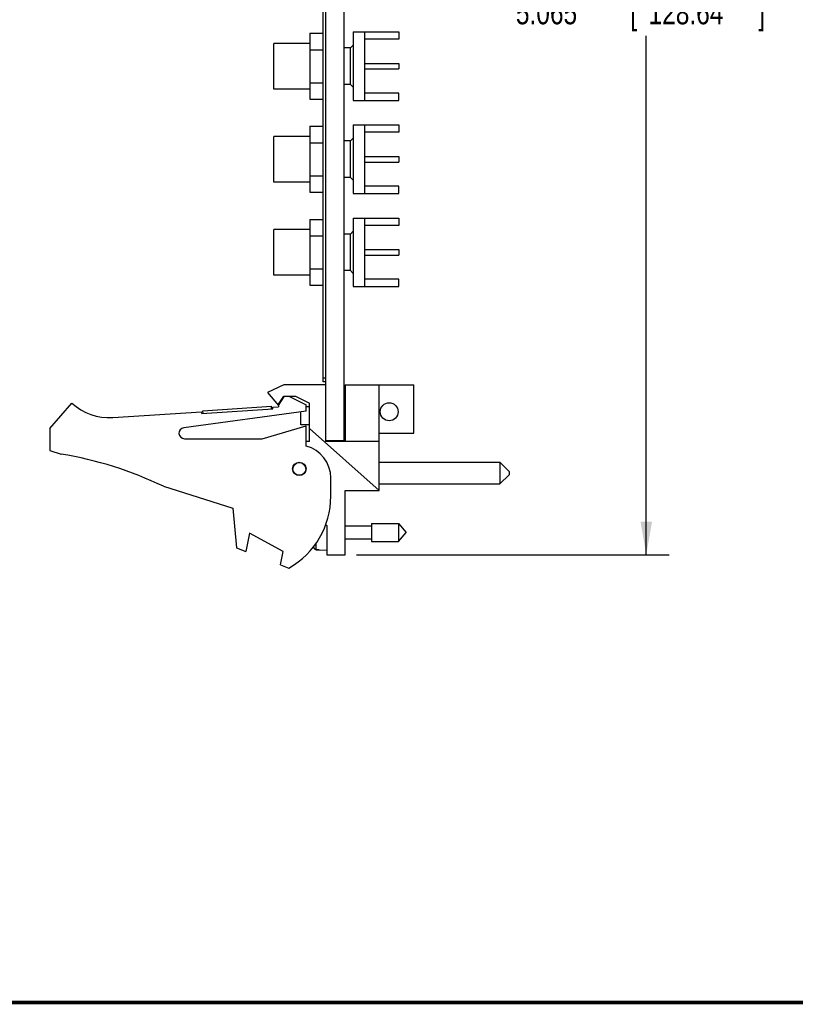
# Model space of a CAD drawing. Header units: inches. Extents: x 0.2 to 16.8, y 0.1 to 10.8.
# Tile 2 of 10: x 7.1 to 11.4, y 0.2 to 5.6. Entities that reach past the tile are written whole.
import ezdxf

# ---------------------------------------------------------------- set-up
doc = ezdxf.new("R2010")
doc.units = ezdxf.units.IN
doc.header["$LTSCALE"] = 0.935
doc.header["$MEASUREMENT"] = 0
doc.layers.get('0').update_dxf_attribs({"linetype": 'CONTINUOUS'})
doc.layers.add('DIMENSIONS', color=7, linetype='CONTINUOUS')
doc.styles.get("Standard").update_dxf_attribs({"font": 'txt', "width": 0.8})
doc.dimstyles.new('DIMSTYLE_2', dxfattribs={"dimtxt": 0.125, "dimasz": 0.18, "dimexe": 0.18, "dimexo": 0.0625, "dimgap": 0.09, "dimtad": 0, "dimtih": 1, "dimtoh": 1, "dimdec": 3, "dimzin": 4, "dimdsep": 46, "dimtxsty": 'STANDARD', "dimblk": '_FILLED', "dimblk1": '_FILLED', "dimblk2": '_FILLED', "dimcen": 0.09, "dimadec": 0, "dimazin": 0, "dimtp": 0.001, "dimtm": 0.001, "dimtfac": 1, "dimtdec": 3, "dimtofl": 0, "dimtmove": 0, "dimatfit": 3, "dimldrblk": '_FILLED', "dimfxl": 1, "dimtolj": 1, "dimtzin": 4, "dimarcsym": 0})

# ---------------------------------------------------------------- blocks, each defined once
blk = doc.blocks.new('_FILLED')
at = {"color": 0, "linetype": 'BYBLOCK'}
blk.add_solid([(0, 0), (-1, 0.174), (-1, -0.174)], dxfattribs=at)
blk = doc.blocks.new('*D12')
at = {"layer": 'DIMENSIONS', "color": 2, "linetype": 'CONTINUOUS'}
for p, q in [((8.8625, 7.7712), (10.676, 7.7712)), ((10.551, 7.7712), (10.551, 5.7933)), ((10.551, 2.7065), (10.551, 5.5433)), ((8.9675, 2.7065), (10.676, 2.7065))]:
    blk.add_line(p, q, dxfattribs=at)
at = {"layer": 'DIMENSIONS', "color": 2, "linetype": 'CONTINUOUS', "xscale": 0.18, "yscale": 0.18, "zscale": 0.18}
for p, rotation in [((10.551, 7.7712), 90), ((10.551, 2.7065), 270)]:
    blk.add_blockref('_FILLED', p, dxfattribs=dict(at, rotation=rotation))
at = {"layer": 'DIMENSIONS', "color": 2, "linetype": 'CONTINUOUS', "width": 0.8}
for s, p in [('5.065', (9.8385, 5.6058)), ('[', (10.4635, 5.6058)), ('128.64', (10.5635, 5.6058)), (']', (11.1635, 5.6058))]:
    blk.add_text(s, height=0.125, dxfattribs=at).set_placement(p)

msp = doc.modelspace()

# ---------------------------------------------------------------- linework, layer by layer
at = {"color": 7, "linetype": 'CONTINUOUS'}
for p, q in [((8.785, 3.6512), (8.785, 7.7612)), ((8.8, 3.3255), (8.8, 7.7712)), ((8.9, 3.3282), (8.9, 7.7712)), ((8.712, 5.5568), (8.712, 5.1965)), ((8.712, 5.5568), (8.785, 5.5568)), ((8.95, 5.5641), (8.95, 5.1891)), ((8.95, 5.5641), (9.199, 5.5641)), ((9.012, 5.5641), (9.012, 5.1891)), ((9.199, 5.5641), (9.199, 5.5241)), ((8.515, 5.2516), (8.515, 5.5016)), ((8.712, 5.5016), (8.515, 5.5016)), ((8.935, 5.4766), (8.95, 5.4916)), ((9.199, 5.5241), (9.012, 5.5241)), ((8.712, 5.4667), (8.785, 5.4667)), ((8.935, 5.4766), (8.9, 5.4766)), ((8.935, 5.2766), (8.935, 5.4766)), ((9.012, 5.3916), (9.199, 5.3916)), ((9.199, 5.3916), (9.199, 5.3616)), ((9.012, 5.3616), (9.199, 5.3616)), ((8.712, 5.2866), (8.785, 5.2866)), ((8.935, 5.2766), (8.9, 5.2766)), ((8.935, 5.2766), (8.95, 5.2616)), ((8.712, 5.2516), (8.515, 5.2516)), ((9.199, 5.2291), (9.012, 5.2291)), ((9.199, 5.1891), (9.199, 5.2291)), ((8.712, 5.1965), (8.785, 5.1965)), ((8.95, 5.1891), (9.199, 5.1891)), ((8.712, 5.0481), (8.785, 5.0481)), ((8.712, 5.0481), (8.712, 4.6878)), ((8.95, 5.0554), (9.199, 5.0554)), ((8.95, 5.0554), (8.95, 4.6804)), ((9.012, 5.0554), (9.012, 4.6804)), ((9.199, 5.0154), (9.012, 5.0154)), ((9.199, 5.0554), (9.199, 5.0154)), ((8.712, 4.9929), (8.515, 4.9929)), ((8.515, 4.7429), (8.515, 4.9929)), ((8.712, 4.958), (8.785, 4.958)), ((8.935, 4.9679), (8.9, 4.9679)), ((8.935, 4.9679), (8.95, 4.9829)), ((8.935, 4.7679), (8.935, 4.9679)), ((9.012, 4.8829), (9.199, 4.8829)), ((9.012, 4.8529), (9.199, 4.8529)), ((9.199, 4.8829), (9.199, 4.8529)), ((8.712, 4.7429), (8.515, 4.7429)), ((8.712, 4.7779), (8.785, 4.7779)), ((8.935, 4.7679), (8.9, 4.7679)), ((8.935, 4.7679), (8.95, 4.7529)), ((8.712, 4.6878), (8.785, 4.6878)), ((9.199, 4.7204), (9.012, 4.7204)), ((9.199, 4.6804), (9.199, 4.7204)), ((8.95, 4.6804), (9.199, 4.6804)), ((8.712, 4.5394), (8.785, 4.5394)), ((8.712, 4.5394), (8.712, 4.1791)), ((8.95, 4.5467), (9.199, 4.5467)), ((8.95, 4.5467), (8.95, 4.1717)), ((9.012, 4.5467), (9.012, 4.1717)), ((9.199, 4.5467), (9.199, 4.5067)), ((8.712, 4.4842), (8.515, 4.4842)), ((8.515, 4.2342), (8.515, 4.4842)), ((8.935, 4.4592), (8.95, 4.4742)), ((9.199, 4.5067), (9.012, 4.5067)), ((8.712, 4.4493), (8.785, 4.4493)), ((8.935, 4.4592), (8.9, 4.4592)), ((8.935, 4.2592), (8.935, 4.4592)), ((9.012, 4.3742), (9.199, 4.3742)), ((9.199, 4.3742), (9.199, 4.3442)), ((9.012, 4.3442), (9.199, 4.3442)), ((8.712, 4.2692), (8.785, 4.2692)), ((8.935, 4.2592), (8.9, 4.2592)), ((8.935, 4.2592), (8.95, 4.2442)), ((8.712, 4.2342), (8.515, 4.2342)), ((9.199, 4.2117), (9.012, 4.2117)), ((9.199, 4.1717), (9.199, 4.2117)), ((8.712, 4.1791), (8.785, 4.1791)), ((8.95, 4.1717), (9.199, 4.1717)), ((8.8, 3.6712), (8.785, 3.6712)), ((8.57, 3.6355), (8.481, 3.5925)), ((8.8, 3.6355), (8.57, 3.6355)), ((8.8, 3.6512), (8.785, 3.6512)), ((8.905, 3.6355), (9.281, 3.6355)), ((8.905, 3.6355), (8.905, 3.3255)), ((9.091, 3.0565), (9.091, 3.6355)), ((9.281, 3.3705), (9.281, 3.6355)), ((8.481, 3.5925), (8.541, 3.5225)), ((8.541, 3.5225), (8.5742, 3.5725)), ((8.542, 3.53), (8.5702, 3.5725)), ((8.5702, 3.5725), (8.6342, 3.5725)), ((8.598, 3.5725), (8.692, 3.5255)), ((8.6342, 3.5725), (8.71, 3.5355)), ((7.292, 3.3955), (7.412, 3.5355)), ((8.1216, 3.4779), (8.5107, 3.5034)), ((8.1281, 3.4934), (8.5023, 3.5179)), ((8.5032, 3.5029), (8.5023, 3.5179)), ((8.5101, 3.5134), (8.542, 3.5155)), ((8.5107, 3.5034), (8.5101, 3.5134)), ((8.542, 3.53), (8.542, 3.5155)), ((8.692, 3.4905), (8.692, 3.5255)), ((8.71, 3.5154), (8.692, 3.5154)), ((8.71, 3.3255), (8.71, 3.5355)), ((7.6356, 3.4561), (8.1209, 3.4879)), ((8.692, 3.4905), (8.023, 3.4002)), ((8.1216, 3.4779), (8.1209, 3.4879)), ((8.129, 3.4784), (8.1281, 3.4934)), ((8.6638, 3.417), (8.6638, 3.4867)), ((7.292, 3.3955), (7.292, 3.2755)), ((8.452, 3.3405), (8.692, 3.4105)), ((8.71, 3.417), (8.6638, 3.417)), ((8.692, 3.3005), (8.692, 3.4105)), ((9.091, 3.0565), (8.71, 3.3971)), ((8.027, 3.3405), (8.452, 3.3405)), ((9.091, 3.3705), (9.281, 3.3705)), ((8.71, 3.3255), (8.692, 3.3255)), ((8.9, 3.3282), (8.8, 3.3282)), ((9.091, 3.3255), (8.8, 3.3255)), ((7.292, 3.2755), (7.354, 3.256)), ((9.091, 3.2118), (9.751, 3.2118)), ((9.751, 3.2118), (9.801, 3.1618)), ((9.751, 3.2118), (9.751, 3.0938)), ((8.827, 3.0255), (8.827, 3.1262)), ((9.751, 3.0938), (9.801, 3.1438)), ((9.801, 3.1618), (9.801, 3.1438)), ((7.912, 3.0802), (8.292, 2.9605)), ((9.091, 3.0938), (9.751, 3.0938)), ((8.905, 3.0565), (9.091, 3.0565)), ((8.905, 2.7065), (8.905, 3.0565)), ((8.292, 2.9605), (8.312, 2.7435)), ((8.7988, 2.8717), (8.805, 2.8665)), ((8.805, 2.8665), (8.805, 2.7065)), ((8.905, 2.8635), (9.0487, 2.8635)), ((9.0487, 2.8777), (9.1968, 2.8777)), ((9.0487, 2.8777), (9.0487, 2.7793)), ((9.1968, 2.8777), (9.2381, 2.8285)), ((9.1968, 2.8777), (9.1968, 2.7793)), ((8.382, 2.8243), (8.362, 2.7243)), ((8.566, 2.7243), (8.382, 2.8243)), ((9.1968, 2.7793), (9.2381, 2.8285)), ((8.7336, 2.7453), (8.7336, 2.7528)), ((8.7479, 2.7338), (8.7479, 2.7707)), ((8.905, 2.7934), (9.0487, 2.7934)), ((9.0487, 2.7793), (9.1968, 2.7793)), ((8.312, 2.7435), (8.362, 2.7243)), ((8.5514, 2.6514), (8.566, 2.7243)), ((8.7479, 2.7338), (8.805, 2.7305)), ((8.7637, 2.7338), (8.7637, 2.7328)), ((8.805, 2.7065), (8.905, 2.7065)), ((8.5514, 2.6514), (8.598, 2.6335))]:
    msp.add_line(p, q, dxfattribs=at)
at = {"color": 7, "linetype": 'CONTINUOUS', "const_width": 0.02}
msp.add_lwpolyline([(0.25, 0.2586), (16.75, 0.2586)], dxfattribs=at)
at = {"color": 7, "linetype": 'CONTINUOUS'}
for centre, radius in [((9.146, 3.4879), 0.0492), ((8.655, 3.1755), 0.0365), ((8.655, 3.1755), 0.035)]:
    msp.add_circle(centre, radius, dxfattribs=at)
for centre, radius, start, end in [((8.9, 3.484), 0.0806, 86.441, 90), ((7.616, 3.7555), 0.3, 227.1666, 273.7467), ((8.027, 3.3705), 0.03, 97.6845, 270), ((8.9, 3.4483), 0.0806, 270, 273.559), ((8.647, 3.1262), 0.18, 0, 75.5225), ((7.0307, 1.256), 2.026, 64.2145, 80.8167), ((8.377, 3.0255), 0.45, 299.4136, 360), ((9.0353, 2.8285), 0.313, 194.3133, 195.4149), ((8.7488, 2.7495), 0.0157, 195.4149, 266.6961)]:
    msp.add_arc(centre, radius, start, end, dxfattribs=at)
for points in [[(8.7344, 2.7441), (8.7341, 2.7449), (8.7338, 2.7456), (8.7336, 2.7464)], [(8.7479, 2.7348), (8.747, 2.7348), (8.7462, 2.7349), (8.7454, 2.7351)], [(8.7479, 2.7348), (8.7505, 2.7346), (8.7531, 2.7345), (8.7558, 2.7343)], [(8.7558, 2.7343), (8.7584, 2.7341), (8.761, 2.734), (8.7637, 2.7338)]]:
    msp.add_open_spline(points, degree=3, dxfattribs=at)
msp.add_open_spline([(8.7454, 2.7351), (8.7446, 2.7353), (8.7431, 2.7358), (8.7408, 2.7368), (8.7388, 2.7382), (8.737, 2.74), (8.7355, 2.7419), (8.7348, 2.7434), (8.7344, 2.7441)], degree=3, knots=[0, 0, 0, 0, 0.166738, 0.333466, 0.500166, 0.666798, 0.833406, 1, 1, 1, 1], dxfattribs=at)

# ---------------------------------------------------------------- dimensions: what is measured, and where the dimension line sits
at = {"layer": 'DIMENSIONS', "color": 2, "linetype": 'CONTINUOUS'}
dim = msp.add_linear_dim(base=(10.551, 7.7712), p1=(8.9675, 2.7065), p2=(8.8625, 7.7712), angle=90, dimstyle='DIMSTYLE_2', dxfattribs=at)
dim.commit()
dim.dimension.update_dxf_attribs({"geometry": '*D12', "text_midpoint": (10.551, 5.6683), "dimtype": 160})

doc.saveas('drawing.dxf')
